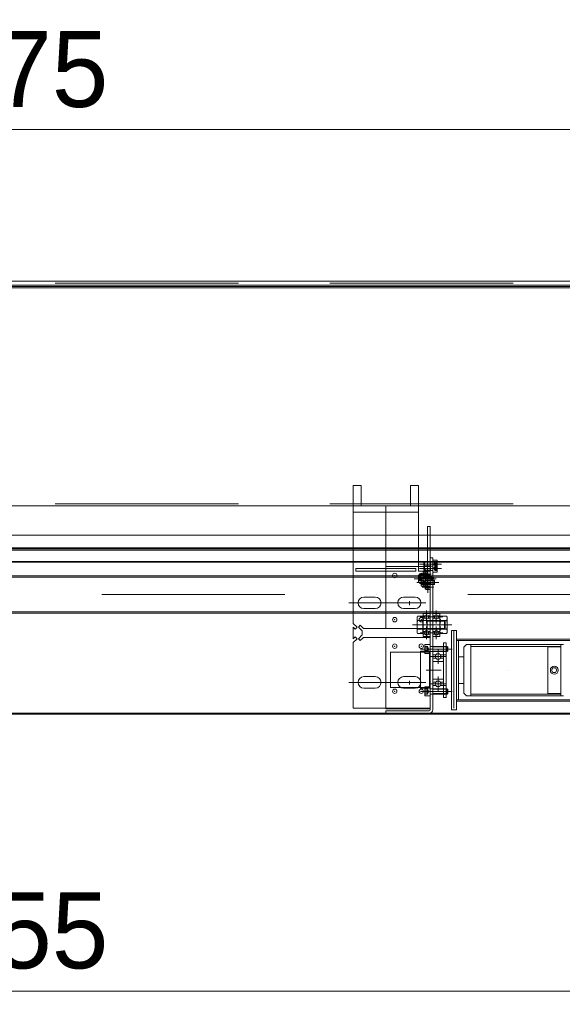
# Model space of a CAD drawing. Extents: x 50445 to 145605, y -10968 to 41989.
# Tile 8 of 256: x 54907 to 55520, y -289 to 825. Entities that reach past the tile are written whole.
import ezdxf

# ---------------------------------------------------------------- set-up
doc = ezdxf.new("R2010")
doc.units = 0
doc.header["$LTSCALE"] = 414.30304
doc.header["$MEASUREMENT"] = 0
doc.linetypes.add('DASHDOT', pattern=[1, 0.5, -0.25, 0, -0.25])
doc.linetypes.add('DASHED', pattern=[0.75, 0.5, -0.25])
doc.layers.get('Defpoints').update_dxf_attribs({"linetype": 'CONTINUOUS'})
for name, color, linetype, lineweight in [('BLECH', 5, 'CONTINUOUS', 35), ('GEWINDELINIEN', 94, 'CONTINUOUS', 18), ('HILFSLINIEN', 3, 'CONTINUOUS', 13), ('LIJN18', 30, 'CONTINUOUS', 18), ('MITTELLINIEN', 7, 'DASHDOT', 18), ('SCHRAFFUR WÄNDE', 34, 'CONTINUOUS', 18), ('STAHLBAU', 7, 'CONTINUOUS', 35), ('UNSICHTBARE', 7, 'DASHED', 18), ('WÄNDE', 7, 'CONTINUOUS', 35)]:
    doc.layers.add(name, color=color, linetype=linetype, lineweight=lineweight)
doc.dimstyles.get("Standard").update_dxf_attribs({"dimtxt": 0.18, "dimasz": 0.18, "dimexe": 0.18, "dimexo": 0.0625, "dimgap": 0.09, "dimtad": 0, "dimtih": 1, "dimtoh": 1, "dimdec": 4, "dimzin": 0, "dimdsep": 46, "dimtxsty": 'Standard', "dimcen": 0.09, "dimadec": 0, "dimazin": 0, "dimtfac": 1, "dimtdec": 4, "dimtofl": 0, "dimtmove": 0, "dimatfit": 3, "dimfxl": 1, "dimtolj": 1, "dimtzin": 0, "dimarcsym": 0})
pattern_1 = [(45, (47136.07, -2923.72), (-70.7107, 70.7107), [])]

# ---------------------------------------------------------------- blocks, each defined once
blk = doc.blocks.new('*D530')
at = {"layer": 'Defpoints', "color": 0, "linetype": 'Continuous', "lineweight": 0, "transparency": 16777216}
for p in [(51928.9, 700.8), (51928.9, 529.1), (57828.9, 529.1)]:
    blk.add_point(p, dxfattribs=at)
at = {"layer": 'LIJN18', "color": 0, "linetype": 'Continuous', "lineweight": 0, "transparency": 16777216}
for p, q in [((51928.9, 544.1), (51928.9, 715.8)), ((57828.9, 544.1), (57828.9, 715.8)), ((57742.9, 700.8), (52014.9, 700.8))]:
    blk.add_line(p, q, dxfattribs=at)
for points in [[(52014.9, 715.1), (52014.9, 686.4), (51928.9, 700.8)], [(57742.9, 715.1), (57742.9, 686.4), (57828.9, 700.8)]]:
    blk.add_solid(points, dxfattribs=at)
at = {"layer": 'LIJN18', "color": 0, "linetype": 'Continuous', "lineweight": 0, "transparency": 16777216, "insert": (54878.9, 768.8), "char_height": 86, "attachment_point": 5}
blk.add_mtext('\\A1;5575', dxfattribs=at)
blk = doc.blocks.new('*D538')
at = {"layer": 'Defpoints', "color": 0, "linetype": 'Continuous', "lineweight": 0, "transparency": 16777216}
for p in [(51438.9, 39.1), (58318.9, 40.1), (51438.9, -274.2)]:
    blk.add_point(p, dxfattribs=at)
at = {"layer": 'LIJN18', "color": 0, "linetype": 'Continuous', "lineweight": 0, "transparency": 16777216}
for p, q in [((51438.9, 24.1), (51438.9, -289.2)), ((58318.9, 25.1), (58318.9, -289.2)), ((58232.9, -274.2), (51524.9, -274.2))]:
    blk.add_line(p, q, dxfattribs=at)
for points in [[(51524.9, -259.9), (51524.9, -288.6), (51438.9, -274.2)], [(58232.9, -259.9), (58232.9, -288.6), (58318.9, -274.2)]]:
    blk.add_solid(points, dxfattribs=at)
at = {"layer": 'LIJN18', "color": 0, "linetype": 'Continuous', "lineweight": 0, "transparency": 16777216, "insert": (54878.9, -206.2), "char_height": 86, "attachment_point": 5}
blk.add_mtext('\\A1;6555', dxfattribs=at)

msp = doc.modelspace()

# ---------------------------------------------------------------- hatches: boundary and pattern name
at = {"layer": 'SCHRAFFUR WÄNDE', "lineweight": 0}
h = msp.add_hatch(dxfattribs=at)
h.set_pattern_fill('ANSI31', color=256, scale=32, style=0)
h.set_pattern_definition(pattern_1)
edge = h.paths.add_edge_path()
edge.add_arc((55365.4, 197.7), 1.59, 36.8699, 143.1301, ccw=False)
edge.add_line((55366.7, 198.6), (55367.9, 198.6))
edge.add_line((55367.9, 198.6), (55367.9, 200.1))
edge.add_arc((55367.6, 200.1), 0.3, 0, 90)
edge.add_line((55367.6, 200.4), (55363.2, 200.4))
edge.add_arc((55363.2, 200.1), 0.3, 90, 180)
edge.add_line((55362.9, 200.1), (55362.9, 198.6))
edge.add_line((55362.9, 198.6), (55364.2, 198.6))
h = msp.add_hatch(dxfattribs=at)
h.set_pattern_fill('ANSI31', color=256, scale=32, style=0)
h.set_pattern_definition(pattern_1)
edge = h.paths.add_edge_path()
edge.add_arc((55365.4, 197.7), 1.59, 216.8699, 323.1301, ccw=False)
edge.add_line((55364.2, 196.7), (55362.9, 196.7))
edge.add_line((55362.9, 196.7), (55362.9, 195.2))
edge.add_arc((55363.2, 195.2), 0.3, 180, 270)
edge.add_line((55363.2, 194.9), (55367.6, 194.9))
edge.add_arc((55367.6, 195.2), 0.3, 270, 360)
edge.add_line((55367.9, 195.2), (55367.9, 196.7))
edge.add_line((55367.9, 196.7), (55366.7, 196.7))
h = msp.add_hatch(dxfattribs=at)
h.set_pattern_fill('ANSI31', color=256, scale=32, style=0)
h.set_pattern_definition(pattern_1)
edge = h.paths.add_edge_path()
edge.add_arc((55365.4, 187.2), 1.59, 36.8699, 143.1301, ccw=False)
edge.add_line((55366.7, 188.1), (55367.9, 188.1))
edge.add_line((55367.9, 188.1), (55367.9, 189.6))
edge.add_arc((55367.6, 189.6), 0.3, 0, 90)
edge.add_line((55367.6, 189.9), (55363.2, 189.9))
edge.add_arc((55363.2, 189.6), 0.3, 90, 180)
edge.add_line((55362.9, 189.6), (55362.9, 188.1))
edge.add_line((55362.9, 188.1), (55364.2, 188.1))
h = msp.add_hatch(dxfattribs=at)
h.set_pattern_fill('ANSI31', color=256, scale=32, style=0)
h.set_pattern_definition(pattern_1)
edge = h.paths.add_edge_path()
edge.add_arc((55368.4, 193.5), 1.59, 36.8699, 143.1301, ccw=False)
edge.add_line((55369.7, 194.5), (55370.9, 194.5))
edge.add_line((55370.9, 194.5), (55370.9, 196))
edge.add_arc((55370.6, 196), 0.3, 0, 90)
edge.add_line((55370.6, 196.3), (55366.2, 196.3))
edge.add_arc((55366.2, 196), 0.3, 90, 180)
edge.add_line((55365.9, 196), (55365.9, 194.5))
edge.add_line((55365.9, 194.5), (55367.2, 194.5))
h = msp.add_hatch(dxfattribs=at)
h.set_pattern_fill('ANSI31', color=256, scale=32, style=0)
h.set_pattern_definition(pattern_1)
edge = h.paths.add_edge_path()
edge.add_arc((55368.4, 193.5), 1.59, 216.8699, 323.1301, ccw=False)
edge.add_line((55367.2, 192.6), (55365.9, 192.6))
edge.add_line((55365.9, 192.6), (55365.9, 191.1))
edge.add_arc((55366.2, 191.1), 0.3, 180, 270)
edge.add_line((55366.2, 190.8), (55370.6, 190.8))
edge.add_arc((55370.6, 191.1), 0.3, 270, 360)
edge.add_line((55370.9, 191.1), (55370.9, 192.6))
edge.add_line((55370.9, 192.6), (55369.7, 192.6))
h = msp.add_hatch(dxfattribs=at)
h.set_pattern_fill('ANSI31', color=256, scale=32, style=0)
h.set_pattern_definition(pattern_1)
edge = h.paths.add_edge_path()
edge.add_arc((55365.4, 187.2), 1.59, 216.8699, 323.1301, ccw=False)
edge.add_line((55364.2, 186.2), (55362.9, 186.2))
edge.add_line((55362.9, 186.2), (55362.9, 184.7))
edge.add_arc((55363.2, 184.7), 0.3, 180, 270)
edge.add_line((55363.2, 184.4), (55367.6, 184.4))
edge.add_arc((55367.6, 184.7), 0.3, 270, 360)
edge.add_line((55367.9, 184.7), (55367.9, 186.2))
edge.add_line((55367.9, 186.2), (55366.7, 186.2))
h = msp.add_hatch(dxfattribs=at)
h.set_pattern_fill('ANSI31', color=256, scale=32, style=0)
h.set_pattern_definition(pattern_1)
edge = h.paths.add_edge_path()
edge.add_arc((55368.4, 183), 1.59, 36.8699, 143.1301, ccw=False)
edge.add_line((55369.7, 184), (55370.9, 184))
edge.add_line((55370.9, 184), (55370.9, 185.5))
edge.add_arc((55370.6, 185.5), 0.3, 0, 90)
edge.add_line((55370.6, 185.8), (55366.2, 185.8))
edge.add_arc((55366.2, 185.5), 0.3, 90, 180)
edge.add_line((55365.9, 185.5), (55365.9, 184))
edge.add_line((55365.9, 184), (55367.2, 184))
h = msp.add_hatch(dxfattribs=at)
h.set_pattern_fill('ANSI31', color=256, scale=32, style=0)
h.set_pattern_definition(pattern_1)
edge = h.paths.add_edge_path()
edge.add_arc((55368.4, 183), 1.59, 216.8699, 323.1301, ccw=False)
edge.add_line((55367.2, 182.1), (55365.9, 182.1))
edge.add_line((55365.9, 182.1), (55365.9, 180.6))
edge.add_arc((55366.2, 180.6), 0.3, 180, 270)
edge.add_line((55366.2, 180.3), (55370.6, 180.3))
edge.add_arc((55370.6, 180.6), 0.3, 270, 360)
edge.add_line((55370.9, 180.6), (55370.9, 182.1))
edge.add_line((55370.9, 182.1), (55369.7, 182.1))
h = msp.add_hatch(dxfattribs=at)
h.set_pattern_fill('ANSI31', color=256, scale=32, style=0)
h.set_pattern_definition(pattern_1)
edge = h.paths.add_edge_path()
edge.add_arc((55379.9, 104.4), 3.19, 36.8699, 143.1301, ccw=False)
edge.add_line((55382.5, 106.3), (55385.9, 106.3))
edge.add_line((55385.9, 106.3), (55385.9, 109.3))
edge.add_arc((55385.3, 109.3), 0.6, 0, 90)
edge.add_line((55385.3, 109.9), (55374.5, 109.9))
edge.add_arc((55374.5, 109.3), 0.6, 90, 180)
edge.add_line((55373.9, 109.3), (55373.9, 106.3))
edge.add_line((55373.9, 106.3), (55377.4, 106.3))
h = msp.add_hatch(dxfattribs=at)
h.set_pattern_fill('ANSI31', color=256, scale=32, style=0)
h.set_pattern_definition(pattern_1)
edge = h.paths.add_edge_path()
edge.add_arc((55379.9, 104.4), 3.19, 216.8699, 323.1301, ccw=False)
edge.add_line((55377.4, 102.5), (55373.9, 102.5))
edge.add_line((55373.9, 102.5), (55373.9, 99.5))
edge.add_arc((55374.5, 99.5), 0.6, 180, 270)
edge.add_line((55374.5, 98.9), (55385.3, 98.9))
edge.add_arc((55385.3, 99.5), 0.6, 270, 360)
edge.add_line((55385.9, 99.5), (55385.9, 102.5))
edge.add_line((55385.9, 102.5), (55382.5, 102.5))
h = msp.add_hatch(dxfattribs=at)
h.set_pattern_fill('ANSI31', color=256, scale=32, style=0)
h.set_pattern_definition(pattern_1)
edge = h.paths.add_edge_path()
edge.add_arc((55379.9, 73.4), 3.19, 36.8699, 143.1301, ccw=False)
edge.add_line((55382.5, 75.3), (55385.9, 75.3))
edge.add_line((55385.9, 75.3), (55385.9, 78.3))
edge.add_arc((55385.3, 78.3), 0.6, 0, 90)
edge.add_line((55385.3, 78.9), (55374.5, 78.9))
edge.add_arc((55374.5, 78.3), 0.6, 90, 180)
edge.add_line((55373.9, 78.3), (55373.9, 75.3))
edge.add_line((55373.9, 75.3), (55377.4, 75.3))
h = msp.add_hatch(dxfattribs=at)
h.set_pattern_fill('ANSI31', color=256, scale=32, style=0)
h.set_pattern_definition(pattern_1)
edge = h.paths.add_edge_path()
edge.add_arc((55379.9, 73.4), 3.19, 216.8699, 323.1301, ccw=False)
edge.add_line((55377.4, 71.5), (55373.9, 71.5))
edge.add_line((55373.9, 71.5), (55373.9, 68.5))
edge.add_arc((55374.5, 68.5), 0.6, 180, 270)
edge.add_line((55374.5, 67.9), (55385.3, 67.9))
edge.add_arc((55385.3, 68.5), 0.6, 270, 360)
edge.add_line((55385.9, 68.5), (55385.9, 71.5))
edge.add_line((55385.9, 71.5), (55382.5, 71.5))
at = {"layer": 'WÄNDE', "lineweight": 0}
h = msp.add_hatch(dxfattribs=at)
h.set_pattern_fill('ANSI31', color=256, scale=32, style=0)
h.set_pattern_definition(pattern_1)
edge = h.paths.add_edge_path()
edge.add_arc((55366.9, 149.2), 2.32, 36.8699, 143.1301, ccw=False)
edge.add_line((55368.8, 150.6), (55370.9, 150.6))
edge.add_line((55370.9, 150.6), (55370.9, 152.9))
edge.add_arc((55370.6, 152.9), 0.3, 0, 90)
edge.add_line((55370.6, 153.2), (55363.2, 153.2))
edge.add_arc((55363.2, 152.9), 0.3, 90, 180)
edge.add_line((55362.9, 152.9), (55362.9, 150.6))
edge.add_line((55362.9, 150.6), (55365.1, 150.6))
h = msp.add_hatch(dxfattribs=at)
h.set_pattern_fill('ANSI31', color=256, scale=32, style=0)
h.set_pattern_definition(pattern_1)
edge = h.paths.add_edge_path()
edge.add_arc((55366.9, 149.2), 2.32, 216.8699, 323.1301, ccw=False)
edge.add_line((55365.1, 147.8), (55362.9, 147.8))
edge.add_line((55362.9, 147.8), (55362.9, 145.5))
edge.add_arc((55363.2, 145.5), 0.3, 180, 270)
edge.add_line((55363.2, 145.2), (55370.6, 145.2))
edge.add_arc((55370.6, 145.5), 0.3, 270, 360)
edge.add_line((55370.9, 145.5), (55370.9, 147.8))
edge.add_line((55370.9, 147.8), (55368.8, 147.8))
h = msp.add_hatch(dxfattribs=at)
h.set_pattern_fill('ANSI31', color=256, scale=32, style=0)
h.set_pattern_definition(pattern_1)
edge = h.paths.add_edge_path()
edge.add_arc((55377.9, 149.2), 2.32, 36.8699, 143.1301, ccw=False)
edge.add_line((55379.8, 150.6), (55381.9, 150.6))
edge.add_line((55381.9, 150.6), (55381.9, 152.9))
edge.add_arc((55381.6, 152.9), 0.3, 0, 90)
edge.add_line((55381.6, 153.2), (55374.2, 153.2))
edge.add_arc((55374.2, 152.9), 0.3, 90, 180)
edge.add_line((55373.9, 152.9), (55373.9, 150.6))
edge.add_line((55373.9, 150.6), (55376.1, 150.6))
h = msp.add_hatch(dxfattribs=at)
h.set_pattern_fill('ANSI31', color=256, scale=32, style=0)
h.set_pattern_definition(pattern_1)
edge = h.paths.add_edge_path()
edge.add_arc((55377.9, 149.2), 2.32, 216.8699, 323.1301, ccw=False)
edge.add_line((55376.1, 147.8), (55373.9, 147.8))
edge.add_line((55373.9, 147.8), (55373.9, 145.5))
edge.add_arc((55374.2, 145.5), 0.3, 180, 270)
edge.add_line((55374.2, 145.2), (55381.6, 145.2))
edge.add_arc((55381.6, 145.5), 0.3, 270, 360)
edge.add_line((55381.9, 145.5), (55381.9, 147.8))
edge.add_line((55381.9, 147.8), (55379.8, 147.8))
h = msp.add_hatch(dxfattribs=at)
h.set_pattern_fill('ANSI31', color=256, scale=32, style=0)
h.set_pattern_definition(pattern_1)
edge = h.paths.add_edge_path()
edge.add_arc((55366.9, 131.2), 2.32, 36.8699, 143.1301, ccw=False)
edge.add_line((55368.8, 132.6), (55370.9, 132.6))
edge.add_line((55370.9, 132.6), (55370.9, 134.9))
edge.add_arc((55370.6, 134.9), 0.3, 0, 90)
edge.add_line((55370.6, 135.2), (55363.2, 135.2))
edge.add_arc((55363.2, 134.9), 0.3, 90, 180)
edge.add_line((55362.9, 134.9), (55362.9, 132.6))
edge.add_line((55362.9, 132.6), (55365.1, 132.6))
h = msp.add_hatch(dxfattribs=at)
h.set_pattern_fill('ANSI31', color=256, scale=32, style=0)
h.set_pattern_definition(pattern_1)
edge = h.paths.add_edge_path()
edge.add_arc((55377.9, 131.2), 2.32, 36.8699, 143.1301, ccw=False)
edge.add_line((55379.8, 132.6), (55381.9, 132.6))
edge.add_line((55381.9, 132.6), (55381.9, 134.9))
edge.add_arc((55381.6, 134.9), 0.3, 0, 90)
edge.add_line((55381.6, 135.2), (55374.2, 135.2))
edge.add_arc((55374.2, 134.9), 0.3, 90, 180)
edge.add_line((55373.9, 134.9), (55373.9, 132.6))
edge.add_line((55373.9, 132.6), (55376.1, 132.6))
h = msp.add_hatch(dxfattribs=at)
h.set_pattern_fill('ANSI31', color=256, scale=32, style=0)
h.set_pattern_definition(pattern_1)
edge = h.paths.add_edge_path()
edge.add_arc((55366.9, 131.2), 2.32, 216.8699, 323.1301, ccw=False)
edge.add_line((55365.1, 129.8), (55362.9, 129.8))
edge.add_line((55362.9, 129.8), (55362.9, 127.5))
edge.add_arc((55363.2, 127.5), 0.3, 180, 270)
edge.add_line((55363.2, 127.2), (55370.6, 127.2))
edge.add_arc((55370.6, 127.5), 0.3, 270, 360)
edge.add_line((55370.9, 127.5), (55370.9, 129.8))
edge.add_line((55370.9, 129.8), (55368.8, 129.8))
h = msp.add_hatch(dxfattribs=at)
h.set_pattern_fill('ANSI31', color=256, scale=32, style=0)
h.set_pattern_definition(pattern_1)
edge = h.paths.add_edge_path()
edge.add_arc((55377.9, 131.2), 2.32, 216.8699, 323.1301, ccw=False)
edge.add_line((55376.1, 129.8), (55373.9, 129.8))
edge.add_line((55373.9, 129.8), (55373.9, 127.5))
edge.add_arc((55374.2, 127.5), 0.3, 180, 270)
edge.add_line((55374.2, 127.2), (55381.6, 127.2))
edge.add_arc((55381.6, 127.5), 0.3, 270, 360)
edge.add_line((55381.9, 127.5), (55381.9, 129.8))
edge.add_line((55381.9, 129.8), (55379.8, 129.8))

# ---------------------------------------------------------------- linework, layer by layer
at = {"layer": 'BLECH', "lineweight": 0}
for p, q in [((53703.9, 529.1), (56153.9, 529.1)), ((56153.9, 524.6), (53703.9, 524.6)), ((56153.9, 523.1), (53703.9, 523.1)), ((56153.9, 521.6), (53703.9, 521.6)), ((55292.9, 298.1), (55283.9, 298.1)), ((55283.9, 275.1), (55283.9, 298.1)), ((55292.9, 275.1), (55292.9, 298.1)), ((55348.6, 275.1), (55348.6, 298.1)), ((55357.6, 298.1), (55348.6, 298.1)), ((55357.6, 275.1), (55357.6, 298.1)), ((53703.9, 275.1), (56153.9, 275.1)), ((55283.9, 141.8), (55283.9, 275.1)), ((55357.6, 275.1), (55283.9, 275.1)), ((55357.6, 267.6), (55283.9, 267.6)), ((55292.9, 275.1), (55348.6, 275.1)), ((55357.6, 275.1), (55357.6, 201.1)), ((55367.9, 251.6), (55367.9, 186.1)), ((55370.9, 251.6), (55367.9, 251.6)), ((55370.9, 251.6), (55370.9, 186.1)), ((53703.9, 241.6), (56153.9, 241.6)), ((56153.9, 227.6), (53703.9, 227.6)), ((56153.9, 226.1), (53703.9, 226.1)), ((56153.9, 224.6), (53703.9, 224.6)), ((53703.9, 212.1), (56153.9, 212.1)), ((55370.9, 44.1), (55370.9, 216.1)), ((55373.9, 216.1), (55370.9, 216.1)), ((55373.9, 44.1), (55373.9, 216.1)), ((55373.9, 213.3), (55378.5, 213.3)), ((55373.9, 213.3), (55373.9, 204.8)), ((55378.9, 205.2), (55378.9, 212.9)), ((53703.9, 211.1), (56153.9, 211.1)), ((55286.9, 201.1), (55286.9, 204.1)), ((55354.6, 204.1), (55286.9, 204.1)), ((55354.6, 201.1), (55286.9, 201.1)), ((55320.9, 201.1), (55320.9, 204.1)), ((55354.6, 204.1), (55354.6, 201.1)), ((55370.9, 206.1), (55357.6, 206.1)), ((55370.9, 201.1), (55357.6, 201.1)), ((55364.4, 211.6), (55363.9, 211.1)), ((55363.9, 207.1), (55363.9, 211.1)), ((55364.4, 206.6), (55363.9, 207.1)), ((55364.4, 206.6), (55363.9, 206.1)), ((55363.9, 202.1), (55363.9, 206.1)), ((55364.4, 201.6), (55363.9, 202.1)), ((55373.9, 211.6), (55364.4, 211.6)), ((55364.4, 206.6), (55364.4, 211.6)), ((55373.9, 206.6), (55364.4, 206.6)), ((55364.4, 201.6), (55364.4, 206.6)), ((55373.9, 206.6), (55364.4, 206.6)), ((55373.9, 201.6), (55364.4, 201.6)), ((55370.9, 202.1), (55367.9, 202.1)), ((55371.5, 206.6), (55371.5, 211.6)), ((55371.5, 201.6), (55371.5, 206.6)), ((55373.9, 208.3), (55378.5, 208.3)), ((55373.9, 208.3), (55373.9, 199.8)), ((55373.9, 204.8), (55378.5, 204.8)), ((55378.9, 200.2), (55378.9, 207.9)), ((55357.9, 196.3), (55357.9, 188.6)), ((55362.9, 196.7), (55358.3, 196.7)), ((55360.9, 192.1), (55360.9, 184.4)), ((55365.9, 192.5), (55361.3, 192.5)), ((55362.9, 188.2), (55362.9, 196.7)), ((55362.9, 194.9), (55372.4, 194.9)), ((55362.9, 189.9), (55372.4, 189.9)), ((55365.3, 194.9), (55365.3, 189.9)), ((55365.9, 184), (55365.9, 192.5)), ((55365.9, 190.8), (55375.4, 190.8)), ((55368.3, 190.8), (55368.3, 185.8)), ((55372.4, 194.9), (55372.4, 189.9)), ((55372.4, 194.9), (55372.9, 194.4)), ((55372.4, 189.9), (55372.9, 190.4)), ((55372.9, 194.4), (55372.9, 190.4)), ((55373.9, 199.8), (55378.5, 199.8)), ((55375.4, 190.8), (55375.4, 185.8)), ((55375.4, 190.8), (55375.9, 190.3)), ((55375.9, 190.3), (55375.9, 186.3)), ((55362.9, 188.2), (55358.3, 188.2)), ((55365.9, 184), (55361.3, 184)), ((55365.9, 185.8), (55375.4, 185.8)), ((55370.9, 186.1), (55367.9, 186.1)), ((55375.4, 185.8), (55375.9, 186.3)), ((55308.9, 171.6), (55295.9, 171.6)), ((55353.9, 171.6), (55340.9, 171.6)), ((55340.9, 171.6), (55353.9, 171.6)), ((55308.9, 158.6), (55295.9, 158.6)), ((55353.9, 158.6), (55340.9, 158.6)), ((55340.9, 158.6), (55353.9, 158.6)), ((55356.1, 147.6), (55356.1, 132.8)), ((55362.5, 150), (55356.5, 150)), ((55362.5, 145.1), (55356.5, 145.1)), ((55362.5, 150), (55362.5, 130.4)), ((55362.5, 148.7), (55362.9, 148.7)), ((55362.9, 148.7), (55362.9, 131.8)), ((55362.9, 145.2), (55387, 145.2)), ((55367.4, 145.2), (55367.4, 135.2)), ((55381.9, 132.8), (55381.9, 147.6)), ((55389.3, 150), (55382.9, 150)), ((55389.3, 145.1), (55382.9, 145.1)), ((55387, 145.2), (55387, 135.2)), ((55387, 145.2), (55387.9, 144.3)), ((55390.3, 132.8), (55390.3, 147.6)), ((55288.2, 137.6), (55283.9, 141.8)), ((55286.1, 135.4), (55283.9, 137.6)), ((55283.9, 124.6), (55283.9, 137.6)), ((55288.2, 137.6), (55286.1, 135.4)), ((55289.7, 137.6), (55291.8, 139.7)), ((55289.7, 137.6), (55293.9, 133.3)), ((55291.8, 139.7), (55295.4, 136.1)), ((55295.4, 136.1), (55370.9, 136.1)), ((55369.5, 136.1), (55320.9, 136.1)), ((55362.5, 135.3), (55356.5, 135.3)), ((55362.9, 135.2), (55387, 135.2)), ((55389.3, 135.3), (55382.9, 135.3)), ((55387, 135.2), (55387.9, 136.1)), ((55387.9, 144.3), (55387.9, 136.1)), ((55394.9, 133.9), (55394.9, 43.9)), ((55400.9, 133.9), (55394.9, 133.9)), ((55397.9, 133.9), (55397.9, 45.9)), ((55400.9, 133.9), (55400.9, 53.9)), ((55286.1, 126.7), (55283.9, 124.6)), ((55288.2, 124.6), (55283.9, 120.3)), ((55288.2, 124.6), (55286.1, 126.7)), ((55289.7, 124.6), (55293.9, 128.8)), ((55289.7, 124.6), (55291.8, 122.4)), ((55291.8, 122.4), (55295.4, 126.1)), ((55293.9, 128.8), (55293.9, 133.3)), ((55295.4, 126.1), (55370.9, 126.1)), ((55370.9, 126.1), (55320.9, 126.1)), ((55320.9, 45.1), (55320.9, 126.1)), ((55362.5, 130.4), (55356.5, 130.4)), ((55362.5, 131.8), (55362.9, 131.8)), ((55389.3, 130.4), (55382.9, 130.4)), ((55400.9, 123.9), (55400.9, 43.9)), ((56158.9, 123.9), (55400.9, 123.9)), ((55283.9, 46.1), (55283.9, 120.3)), ((55385.9, 119.9), (55385.9, 57.9)), ((55385.9, 119.9), (55388.9, 119.9)), ((55388.9, 119.9), (55388.9, 57.9)), ((56158.9, 122.4), (55400.9, 122.4)), ((55402.9, 122.4), (55402.9, 55.4)), ((55360.1, 110.4), (55360.1, 68.4)), ((55360.1, 110.4), (55370.1, 110.4)), ((55370.1, 109.4), (55360.1, 109.4)), ((55370.1, 110.4), (55370.1, 68.4)), ((55373.9, 109.3), (55373.9, 104.4)), ((55373.9, 106.3), (55377.4, 106.3)), ((55373.9, 99.5), (55373.9, 104.4)), ((55373.9, 102.5), (55377.4, 102.5)), ((55374.5, 109.9), (55385.3, 109.9)), ((55385.9, 106.3), (55382.5, 106.3)), ((55385.9, 102.5), (55382.5, 102.5)), ((55385.9, 109.3), (55385.9, 104.4)), ((55385.9, 106.3), (55388.9, 106.3)), ((55385.9, 99.5), (55385.9, 104.4)), ((55374.5, 98.9), (55385.3, 98.9)), ((55308.9, 81.6), (55295.9, 81.6)), ((55353.9, 81.6), (55340.9, 81.6)), ((55373.9, 78.3), (55373.9, 73.4)), ((55374.5, 78.9), (55385.3, 78.9)), ((55385.9, 78.3), (55385.9, 73.4)), ((55308.9, 68.6), (55295.9, 68.6)), ((55357.1, 69.4), (55337.8, 69.4)), ((55353.9, 68.6), (55340.9, 68.6)), ((55370.1, 69.4), (55360.1, 69.4)), ((55360.1, 68.4), (55370.1, 68.4)), ((55373.9, 75.3), (55377.4, 75.3)), ((55373.9, 68.5), (55373.9, 73.4)), ((55373.9, 71.5), (55377.4, 71.5)), ((55374.5, 67.9), (55385.3, 67.9)), ((55385.9, 75.3), (55382.5, 75.3)), ((55385.9, 71.5), (55382.5, 71.5)), ((55385.9, 68.5), (55385.9, 73.4)), ((55385.9, 71.5), (55388.9, 71.5)), ((55385.9, 57.9), (55388.9, 57.9)), ((55283.9, 46.1), (55370.9, 46.1)), ((55370.9, 45.1), (55320.9, 45.1)), ((56158.9, 55.4), (55400.9, 55.4)), ((56158.9, 53.9), (55400.9, 53.9)), ((53703.9, 40.1), (56153.9, 40.1)), ((53703.9, 39.1), (56153.9, 39.1)), ((55320.9, 40.1), (55320.9, 43.1)), ((55320.9, 43.1), (55369.9, 43.1)), ((55320.9, 40.1), (55369.9, 40.1)), ((55400.9, 43.9), (55394.9, 43.9))]:
    msp.add_line(p, q, dxfattribs=at)
at = {"layer": 'BLECH', "linetype": 'DASHED', "lineweight": 0}
for p, q in [((53703.9, 527.1), (56153.9, 527.1)), ((53703.9, 277.1), (56153.9, 277.1)), ((55357.6, 206.1), (55320.9, 206.1)), ((55320.9, 204.1), (55320.9, 206.1)), ((55320.9, 136.1), (55320.9, 201.1)), ((55325.9, 69.4), (55325.9, 109.4)), ((55360.1, 109.4), (55325.9, 109.4)), ((55370.9, 109.4), (55370.1, 109.4)), ((55337.8, 69.4), (55325.9, 69.4)), ((55360.1, 69.4), (55357.1, 69.4)), ((55370.9, 69.4), (55370.1, 69.4))]:
    msp.add_line(p, q, dxfattribs=at)
at = {"layer": 'BLECH', "lineweight": 0}
for centre in [(55330.9, 196.1), (55360.9, 196.1), (55330.9, 146.1), (55360.9, 146.1), (55330.9, 116.1), (55360.9, 116.1), (55330.9, 65.1), (55360.9, 65.1)]:
    msp.add_circle(centre, 2.5, dxfattribs=at)
for centre, radius, start, end in [((55378.5, 212.9), 0.4, 0, 90), ((55378.5, 207.9), 0.4, 0, 90), ((55378.5, 205.2), 0.4, 270, 0), ((55358.3, 196.3), 0.4, 90, 180), ((55361.3, 192.1), 0.4, 90, 180), ((55378.5, 200.2), 0.4, 270, 0), ((55358.3, 188.6), 0.4, 180, 270), ((55361.3, 184.4), 0.4, 180, 270), ((55295.9, 165.1), 6.5, 90, 270), ((55308.9, 165.1), 6.5, 270, 90), ((55340.9, 165.1), 6.5, 90, 270), ((55340.9, 165.1), 6.5, 90, 270), ((55353.9, 165.1), 6.5, 270, 90), ((55353.9, 165.1), 6.5, 270, 90), ((55364.2, 147.6), 8.03, 162.2113, 197.7887), ((55387.7, 140.2), 31.6, 171.0517, 188.9483), ((55385.4, 147.6), 3.51, 135.6543, 224.3457), ((55394.5, 140.2), 12.5, 156.9651, 203.0349), ((55386.8, 147.6), 3.51, 315.6543, 44.3457), ((55377.8, 140.2), 12.5, 336.9651, 23.0349), ((55364.2, 132.8), 8.03, 162.2113, 197.7887), ((55385.4, 132.8), 3.51, 135.6543, 224.3457), ((55386.8, 132.8), 3.51, 315.6543, 44.3457), ((55374.5, 109.3), 0.6, 90, 180), ((55379.9, 104.4), 3.19, 0, 180), ((55379.9, 104.4), 3.19, 180, 0), ((55385.3, 109.3), 0.6, 0, 90), ((55374.5, 99.5), 0.6, 180, 270), ((55385.3, 99.5), 0.6, 270, 0), ((55295.9, 75.1), 6.5, 90, 270), ((55308.9, 75.1), 6.5, 270, 90), ((55340.9, 75.1), 6.5, 90, 270), ((55353.9, 75.1), 6.5, 270, 90), ((55374.5, 78.3), 0.6, 90, 180), ((55385.3, 78.3), 0.6, 0, 90), ((55374.5, 68.5), 0.6, 180, 270), ((55379.9, 73.4), 3.19, 0, 180), ((55379.9, 73.4), 3.19, 180, 0), ((55385.3, 68.5), 0.6, 270, 0), ((55369.9, 44.1), 4, 270, 0), ((55369.9, 44.1), 1, 270, 0)]:
    msp.add_arc(centre, radius, start, end, dxfattribs=at)
for p in [(55330.9, 196.1), (55360.9, 196.1), (55330.9, 146.1), (55360.9, 146.1), (55330.9, 116.1), (55360.9, 116.1), (55330.9, 65.1), (55360.9, 65.1)]:
    msp.add_point(p, dxfattribs=at)
at = {"layer": 'GEWINDELINIEN', "lineweight": 0}
for p, q in [((55371.5, 211.1), (55363.9, 211.1)), ((55371.5, 207.1), (55363.9, 207.1)), ((55371.5, 206.1), (55363.9, 206.1)), ((55371.5, 202.1), (55363.9, 202.1)), ((55365.3, 194.4), (55372.9, 194.4)), ((55365.3, 190.4), (55372.9, 190.4)), ((55368.3, 190.3), (55375.9, 190.3)), ((55368.3, 186.3), (55375.9, 186.3)), ((55367.4, 144.3), (55387.9, 144.3)), ((55367.4, 136.1), (55387.9, 136.1)), ((55373.9, 115.3), (55390.9, 115.3)), ((55373.9, 110.5), (55390.9, 110.5)), ((55373.9, 67.3), (55390.9, 67.3)), ((55373.9, 62.5), (55390.9, 62.5))]:
    msp.add_line(p, q, dxfattribs=at)
at = {"layer": 'HILFSLINIEN', "lineweight": 0}
for p, q in [((55320.8, 275.1), (55320.8, 201.1)), ((55370.9, 209.1), (55367.9, 209.1)), ((55370.9, 204.1), (55367.9, 204.1)), ((55365.9, 165.1), (55278.9, 165.1)), ((55347.4, 162.6), (55347.4, 166.9)), ((55347.4, 162.6), (55347.4, 166.9)), ((55383.2, 88.9), (55366.3, 88.9)), ((55365.9, 75.1), (55278.9, 75.1)), ((55347.4, 72.6), (55347.4, 76.9))]:
    msp.add_line(p, q, dxfattribs=at)
at = {"layer": 'MITTELLINIEN', "lineweight": 0}
for p, q in [((55383.9, 209.1), (55358.9, 209.1)), ((55383.9, 204.1), (55358.9, 204.1)), ((55365.4, 204.2), (55365.4, 191.1)), ((55352.9, 192.4), (55377.9, 192.4)), ((55358.8, 197.7), (55372, 197.7)), ((55361.8, 193.5), (55375, 193.5)), ((55365.4, 180.6), (55365.4, 193.7)), ((55368.4, 200.1), (55368.4, 186.9)), ((55368.4, 176.4), (55368.4, 189.6)), ((55355.9, 188.3), (55380.9, 188.3)), ((55358.8, 187.2), (55372, 187.2)), ((55361.8, 183), (55375, 183)), ((58107.3, 174.6), (51650.3, 174.6)), ((55366.9, 156.5), (55366.9, 141.9)), ((55377.9, 156.5), (55377.9, 141.9)), ((55359.6, 149.2), (55374.3, 149.2)), ((55370.6, 149.2), (55385.3, 149.2)), ((55351.1, 140.2), (55392.9, 140.2)), ((55366.9, 123.9), (55366.9, 138.5)), ((55395.3, 140.2), (55376.9, 140.2)), ((55377.9, 123.9), (55377.9, 138.5)), ((55359.6, 131.2), (55374.3, 131.2)), ((55370.6, 131.2), (55385.3, 131.2)), ((55359.9, 112.9), (55395.9, 112.9)), ((55379.9, 112.6), (55379.9, 96.2)), ((55371.7, 104.4), (55388.1, 104.4)), ((56183.9, 88.9), (55368.9, 88.9)), ((55379.9, 65.2), (55379.9, 81.6)), ((55371.7, 73.4), (55388.1, 73.4)), ((55359.9, 64.9), (55395.9, 64.9))]:
    msp.add_line(p, q, dxfattribs=at)
at = {"layer": 'STAHLBAU', "lineweight": 0}
for p, q in [((58107.3, 195.6), (51650.3, 195.6)), ((58107.3, 194.1), (51650.3, 194.1)), ((55362.9, 200.1), (55362.9, 197.7)), ((55362.9, 198.6), (55364.2, 198.6)), ((55362.9, 195.2), (55362.9, 197.7)), ((55362.9, 196.7), (55364.2, 196.7)), ((55362.9, 189.6), (55362.9, 187.2)), ((55363.2, 200.4), (55367.6, 200.4)), ((55363.2, 194.9), (55367.6, 194.9)), ((55363.2, 189.9), (55367.6, 189.9)), ((55365.9, 196), (55365.9, 193.5)), ((55365.9, 194.5), (55367.2, 194.5)), ((55365.9, 191.1), (55365.9, 193.5)), ((55365.9, 192.6), (55367.2, 192.6)), ((55366.2, 196.3), (55370.6, 196.3)), ((55366.2, 190.8), (55370.6, 190.8)), ((55367.9, 198.6), (55366.7, 198.6)), ((55367.9, 196.7), (55366.7, 196.7)), ((55367.9, 200.1), (55367.9, 197.7)), ((55367.9, 195.2), (55367.9, 197.7)), ((55367.9, 189.6), (55367.9, 187.2)), ((55370.9, 194.5), (55369.7, 194.5)), ((55370.9, 192.6), (55369.7, 192.6)), ((55370.9, 196), (55370.9, 193.5)), ((55370.9, 191.1), (55370.9, 193.5)), ((55362.9, 188.1), (55364.2, 188.1)), ((55362.9, 184.7), (55362.9, 187.2)), ((55362.9, 186.2), (55364.2, 186.2)), ((55363.2, 184.4), (55367.6, 184.4)), ((55365.9, 185.5), (55365.9, 183)), ((55365.9, 184), (55367.2, 184)), ((55365.9, 180.6), (55365.9, 183)), ((55365.9, 182.1), (55367.2, 182.1)), ((55366.2, 185.8), (55370.6, 185.8)), ((55366.2, 180.3), (55370.6, 180.3)), ((55367.9, 188.1), (55366.7, 188.1)), ((55367.9, 186.2), (55366.7, 186.2)), ((55367.9, 184.7), (55367.9, 187.2)), ((55370.9, 184), (55369.7, 184)), ((55370.9, 182.1), (55369.7, 182.1)), ((55370.9, 185.5), (55370.9, 183)), ((55370.9, 180.6), (55370.9, 183)), ((58107.3, 155.1), (51650.3, 155.1)), ((58107.3, 153.6), (51650.3, 153.6)), ((55362.9, 152.9), (55362.9, 149.2)), ((55362.9, 150.6), (55365.1, 150.6)), ((55362.9, 145.5), (55362.9, 149.2)), ((55362.9, 147.8), (55365.1, 147.8)), ((55363.2, 153.2), (55370.6, 153.2)), ((55363.2, 145.2), (55370.6, 145.2)), ((55370.9, 150.6), (55368.8, 150.6)), ((55370.9, 147.8), (55368.8, 147.8)), ((55370.9, 152.9), (55370.9, 149.2)), ((55370.9, 145.5), (55370.9, 149.2)), ((55373.9, 152.9), (55373.9, 149.2)), ((55373.9, 150.6), (55376.1, 150.6)), ((55373.9, 145.5), (55373.9, 149.2)), ((55373.9, 147.8), (55376.1, 147.8)), ((55374.2, 153.2), (55381.6, 153.2)), ((55374.2, 145.2), (55381.6, 145.2)), ((55381.9, 150.6), (55379.8, 150.6)), ((55381.9, 147.8), (55379.8, 147.8)), ((55381.9, 152.9), (55381.9, 149.2)), ((55381.9, 145.5), (55381.9, 149.2)), ((55362.9, 134.9), (55362.9, 131.2)), ((55363.2, 135.2), (55370.6, 135.2)), ((55370.9, 134.9), (55370.9, 131.2)), ((55373.9, 134.9), (55373.9, 131.2)), ((55374.2, 135.2), (55381.6, 135.2)), ((55381.9, 134.9), (55381.9, 131.2)), ((55362.9, 132.6), (55365.1, 132.6)), ((55362.9, 127.5), (55362.9, 131.2)), ((55362.9, 129.8), (55365.1, 129.8)), ((55363.2, 127.2), (55370.6, 127.2)), ((55370.9, 132.6), (55368.8, 132.6)), ((55370.9, 129.8), (55368.8, 129.8)), ((55370.9, 127.5), (55370.9, 131.2)), ((55373.9, 132.6), (55376.1, 132.6)), ((55373.9, 127.5), (55373.9, 131.2)), ((55373.9, 129.8), (55376.1, 129.8)), ((55374.2, 127.2), (55381.6, 127.2)), ((55381.9, 132.6), (55379.8, 132.6)), ((55381.9, 129.8), (55379.8, 129.8)), ((55381.9, 127.5), (55381.9, 131.2)), ((55364.9, 117.4), (55364.9, 108.4)), ((55370.9, 117.9), (55365.4, 117.9)), ((55370.9, 107.9), (55370.9, 117.9)), ((55370.9, 115.9), (55390.3, 115.9)), ((55373.9, 115.9), (55373.9, 109.9)), ((55390.3, 115.9), (55390.3, 109.9)), ((55390.3, 115.9), (55390.9, 115.3)), ((55390.9, 115.3), (55390.9, 110.5)), ((55411.9, 117.9), (55408.9, 114.9)), ((55408.9, 62.9), (55408.9, 114.9)), ((55517.9, 117.9), (55411.9, 117.9)), ((55416.9, 59.9), (55416.9, 117.9)), ((55518.9, 117.9), (55521.9, 117.9)), ((55518.9, 59.9), (55518.9, 117.9)), ((55370.9, 107.9), (55365.4, 107.9)), ((55370.9, 109.9), (55390.3, 109.9)), ((55390.3, 109.9), (55390.9, 110.5)), ((55402.9, 103.9), (55408.9, 103.9)), ((55373.9, 96.4), (55373.9, 81.4)), ((55509.9, 91.5), (55508.4, 88.9)), ((55512.9, 91.5), (55509.9, 91.5)), ((55514.4, 88.9), (55512.9, 91.5)), ((55508.4, 88.9), (55509.9, 86.3)), ((55509.9, 86.3), (55512.9, 86.3)), ((55512.9, 86.3), (55514.4, 88.9)), ((55364.9, 69.4), (55364.9, 60.4)), ((55370.9, 69.9), (55365.4, 69.9)), ((55370.9, 59.9), (55370.9, 69.9)), ((55370.9, 67.9), (55390.3, 67.9)), ((55373.9, 67.9), (55373.9, 61.9)), ((55390.3, 67.9), (55390.3, 61.9)), ((55390.3, 67.9), (55390.9, 67.3)), ((55390.9, 67.3), (55390.9, 62.5)), ((55402.9, 73.9), (55408.9, 73.9)), ((55370.9, 59.9), (55365.4, 59.9)), ((55370.9, 61.9), (55390.3, 61.9)), ((55390.3, 61.9), (55390.9, 62.5)), ((55411.9, 59.9), (55408.9, 62.9)), ((55517.9, 59.9), (55411.9, 59.9)), ((55521.9, 59.9), (55518.9, 59.9))]:
    msp.add_line(p, q, dxfattribs=at)
msp.add_circle((55511.4, 88.9), 4.5, dxfattribs=at)
for centre, radius, start, end in [((55363.2, 200.1), 0.3, 90, 180), ((55363.2, 195.2), 0.3, 180, 270), ((55363.2, 189.6), 0.3, 90, 180), ((55365.4, 197.7), 1.59, 0, 180), ((55365.4, 197.7), 1.59, 180, 0), ((55366.2, 196), 0.3, 90, 180), ((55366.2, 191.1), 0.3, 180, 270), ((55368.4, 193.5), 1.59, 0, 180), ((55368.4, 193.5), 1.59, 180, 0), ((55367.6, 200.1), 0.3, 0, 90), ((55367.6, 195.2), 0.3, 270, 0), ((55367.6, 189.6), 0.3, 0, 90), ((55370.6, 196), 0.3, 0, 90), ((55370.6, 191.1), 0.3, 270, 0), ((55363.2, 184.7), 0.3, 180, 270), ((55365.4, 187.2), 1.59, 0, 180), ((55365.4, 187.2), 1.59, 180, 0), ((55366.2, 185.5), 0.3, 90, 180), ((55366.2, 180.6), 0.3, 180, 270), ((55368.4, 183), 1.59, 0, 180), ((55368.4, 183), 1.59, 180, 0), ((55367.6, 184.7), 0.3, 270, 0), ((55370.6, 185.5), 0.3, 0, 90), ((55370.6, 180.6), 0.3, 270, 0), ((55363.2, 152.9), 0.3, 90, 180), ((55363.2, 145.5), 0.3, 180, 270), ((55366.9, 149.2), 2.32, 0, 180), ((55366.9, 149.2), 2.32, 180, 0), ((55370.6, 152.9), 0.3, 0, 90), ((55370.6, 145.5), 0.3, 270, 0), ((55374.2, 152.9), 0.3, 90, 180), ((55374.2, 145.5), 0.3, 180, 270), ((55377.9, 149.2), 2.32, 0, 180), ((55377.9, 149.2), 2.32, 180, 0), ((55381.6, 152.9), 0.3, 0, 90), ((55381.6, 145.5), 0.3, 270, 0), ((55363.2, 134.9), 0.3, 90, 180), ((55370.6, 134.9), 0.3, 0, 90), ((55374.2, 134.9), 0.3, 90, 180), ((55381.6, 134.9), 0.3, 0, 90), ((55363.2, 127.5), 0.3, 180, 270), ((55366.9, 131.2), 2.32, 0, 180), ((55366.9, 131.2), 2.32, 180, 0), ((55370.6, 127.5), 0.3, 270, 0), ((55374.2, 127.5), 0.3, 180, 270), ((55377.9, 131.2), 2.32, 0, 180), ((55377.9, 131.2), 2.32, 180, 0), ((55381.6, 127.5), 0.3, 270, 0), ((55365.4, 117.4), 0.5, 90, 180), ((55365.4, 108.4), 0.5, 180, 270), ((55365.4, 69.4), 0.5, 90, 180), ((55365.4, 60.4), 0.5, 180, 270)]:
    msp.add_arc(centre, radius, start, end, dxfattribs=at)
at = {"layer": 'STAHLBAU', "linetype": 'DASHED', "lineweight": 0}
for centre, start, end in [((55517.9, 116.9), 0, 90), ((55517.9, 60.9), 270, 0)]:
    msp.add_arc(centre, 1, start, end, dxfattribs=at)
at = {"layer": 'UNSICHTBARE', "lineweight": 0}
for p, q in [((55370.9, 241.6), (55367.9, 241.6)), ((55375.1, 209.1), (55376.4, 211.4)), ((55375.1, 209.1), (55376.4, 206.7)), ((55375.1, 204.1), (55376.4, 206.4)), ((55375.1, 204.1), (55376.4, 201.7)), ((55378.9, 211.4), (55376.4, 211.4)), ((55376.4, 211.4), (55376.4, 206.7)), ((55378.9, 210.2), (55376.4, 210.2)), ((55378.9, 207.9), (55376.4, 207.9)), ((55378.9, 206.7), (55376.4, 206.7)), ((55378.9, 206.4), (55376.4, 206.4)), ((55376.4, 206.4), (55376.4, 201.7)), ((55378.9, 205.2), (55376.4, 205.2)), ((55378.9, 202.9), (55376.4, 202.9)), ((55378.9, 201.7), (55376.4, 201.7)), ((55357.9, 194.8), (55360.4, 194.8)), ((55357.9, 193.6), (55360.4, 193.6)), ((55357.9, 191.2), (55360.4, 191.2)), ((55357.9, 190.1), (55360.4, 190.1)), ((55360.4, 190.1), (55360.4, 194.8)), ((55361.8, 192.4), (55360.4, 194.8)), ((55361.8, 192.4), (55360.4, 190.1)), ((55360.9, 190.6), (55363.4, 190.6)), ((55360.9, 189.5), (55363.4, 189.5)), ((55363.4, 185.9), (55363.4, 190.6)), ((55364.8, 188.3), (55363.4, 190.6)), ((55360.9, 187.1), (55363.4, 187.1)), ((55360.9, 185.9), (55363.4, 185.9)), ((55364.8, 188.3), (55363.4, 185.9)), ((55364.9, 115.8), (55367.9, 115.8)), ((55364.9, 114.3), (55367.9, 114.3)), ((55367.9, 109.9), (55367.9, 115.8)), ((55369.6, 112.9), (55367.9, 115.8)), ((55369.6, 112.9), (55367.9, 109.9)), ((55518.9, 115.9), (55416.9, 115.9)), ((55503.9, 63.4), (55503.9, 114.4)), ((55518.9, 115.4), (55504.9, 115.4)), ((55364.9, 111.4), (55367.9, 111.4)), ((55364.9, 109.9), (55367.9, 109.9)), ((55364.9, 67.8), (55367.9, 67.8)), ((55367.9, 61.9), (55367.9, 67.8)), ((55369.6, 64.9), (55367.9, 67.8)), ((55364.9, 66.3), (55367.9, 66.3)), ((55364.9, 63.4), (55367.9, 63.4)), ((55364.9, 61.9), (55367.9, 61.9)), ((55369.6, 64.9), (55367.9, 61.9)), ((55518.9, 61.9), (55416.9, 61.9)), ((55518.9, 62.4), (55504.9, 62.4))]:
    msp.add_line(p, q, dxfattribs=at)
for centre, start, end in [((55504.9, 114.4), 90, 180), ((55504.9, 63.4), 180, 270)]:
    msp.add_arc(centre, 1, start, end, dxfattribs=at)

# ---------------------------------------------------------------- dimensions: what is measured, and where the dimension line sits
at = {"layer": 'LIJN18', "linetype": 'Continuous', "lineweight": 0}
for base, p1, p2, text, picture, middle in [((51928.9, 700.8), (57828.9, 529.1), (51928.9, 529.1), '5575', '*D530', (54878.9, 768.8)), ((51438.9, -274.2), (58318.9, 40.1), (51438.9, 39.1), '6555', '*D538', (54878.9, -206.2))]:
    dim = msp.add_linear_dim(base=base, p1=p1, p2=p2, text=text, dimstyle='Standard', override={"dimtxt": 86, "dimasz": 86, "dimexe": 15, "dimexo": 15, "dimgap": 25, "dimtad": 1, "dimdec": 0, "dimdsep": 0, "dimpost": '<>', "dimlwd": 0, "dimlwe": 0}, dxfattribs=at)
    dim.commit()
    dim.dimension.update_dxf_attribs({"geometry": picture, "text_midpoint": middle})

doc.saveas('drawing.dxf')
